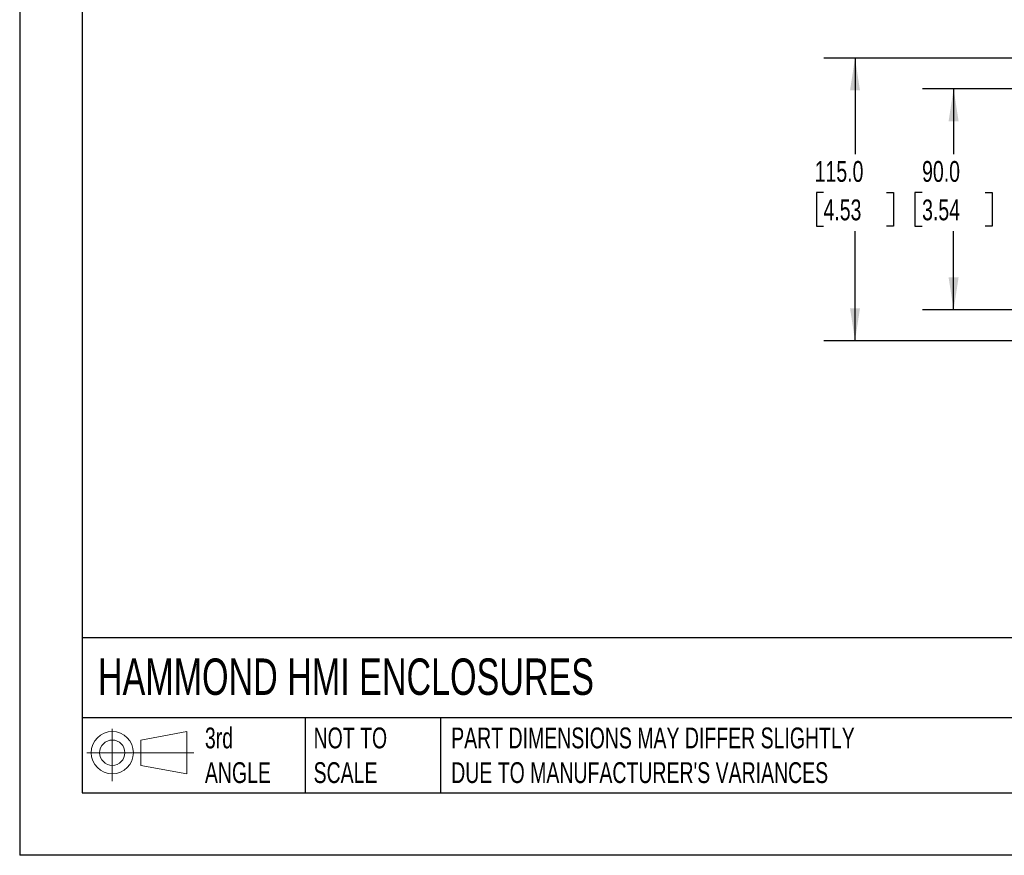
# Model space of a CAD drawing. Header units: millimetres. Extents: x 0 to 1118, y 0 to 864.
# Tile 1 of 25: x 0 to 401, y 0 to 340. Entities that reach past the tile are written whole.
import ezdxf

# ---------------------------------------------------------------- set-up
doc = ezdxf.new("R2010")
doc.units = ezdxf.units.MM
doc.header["$LTSCALE"] = 4
doc.layers.add('DIMENSIONS', color=140, linetype='Continuous', lineweight=25)
doc.layers.add('TEXT', color=140, linetype='Continuous', lineweight=25)
doc.styles.add('SLDTEXTSTYLE0', font='TXT', dxfattribs={"width": 0.7})
doc.dimstyles.new('SLDDIMSTYLE3', dxfattribs={"dimtxt": 8.632031, "dimasz": 13.208, "dimexe": 0, "dimexo": 0.0625, "dimgap": 2.158008, "dimtad": 0, "dimtih": 1, "dimtoh": 1, "dimdec": 1, "dimrnd": 1e-09, "dimzin": 4, "dimdsep": 46, "dimtxsty": 'SLDTEXTSTYLE0', "dimsah": 1, "dimcen": 0.09, "dimadec": 0, "dimazin": 1, "dimtfac": 1, "dimtdec": 1, "dimtofl": 0, "dimtmove": 0, "dimatfit": 3, "dimfxl": 0, "dimfrac": 2, "dimtolj": 1, "dimtzin": 12, "dimarcsym": 0})

# ---------------------------------------------------------------- blocks, each defined once
blk = doc.blocks.new('Block11')
at = {"color": 7, "linetype": 'Continuous', "lineweight": 18}
for p, q in [((10.35, 21.24), (10.35, 0)), ((21.92, 16.67), (40.7, 20.13)), ((40.7, 20.13), (40.7, 2.93)), ((21.92, 6.38), (21.92, 16.67)), ((0, 11.53), (43.49, 11.53)), ((21.92, 6.38), (40.7, 2.93))]:
    blk.add_line(p, q, dxfattribs=at)
for radius in [8.6, 5.14]:
    blk.add_circle((10.35, 11.53), radius, dxfattribs=at)
blk = doc.blocks.new('Block12')
at = {"color": 7, "linetype": 'Continuous'}
blk.add_blockref('Block11', (0, 0), dxfattribs=at)
blk = doc.blocks.new('_D_9')
at = {"layer": 'DIMENSIONS'}
for p, q in [((409.88, 311.87), (367.44, 311.87)), ((380.14, 311.87), (380.14, 285.28)), ((367.31, 269.63), (364.42, 269.63)), ((364.42, 269.63), (364.42, 255.91)), ((392.97, 269.63), (395.86, 269.63)), ((395.86, 269.63), (395.86, 255.91)), ((364.42, 255.91), (367.31, 255.91)), ((380.14, 221.87), (380.14, 253.97)), ((395.86, 255.91), (392.97, 255.91)), ((409.88, 221.87), (367.44, 221.87))]:
    blk.add_line(p, q, dxfattribs=at)
for points in [[(380.14, 311.87), (378.11, 298.67), (382.17, 298.67)], [(380.14, 221.87), (382.17, 235.08), (378.11, 235.08)]]:
    blk.add_solid(points, dxfattribs=at)
at = {"layer": 'DIMENSIONS', "char_height": 8.467, "attachment_point": 1, "style": 'SLDTEXTSTYLE0'}
for s, insert in [('90.0', (367.31, 282.47)), ('3.54', (367.31, 266.82))]:
    blk.add_mtext(s, dxfattribs=dict(at, insert=insert))
blk = doc.blocks.new('_D_10')
at = {"layer": 'DIMENSIONS'}
for p, q in [((417.92, 324.37), (327.31, 324.37)), ((340.01, 324.37), (340.01, 285.28)), ((327.18, 269.63), (324.28, 269.63)), ((324.28, 269.63), (324.28, 255.91)), ((352.83, 269.63), (355.73, 269.63)), ((355.73, 269.63), (355.73, 255.91)), ((324.28, 255.91), (327.18, 255.91)), ((340.01, 209.37), (340.01, 253.97)), ((355.73, 255.91), (352.83, 255.91)), ((417.92, 209.37), (327.31, 209.37))]:
    blk.add_line(p, q, dxfattribs=at)
for points in [[(340.01, 324.37), (337.98, 311.17), (342.04, 311.17)], [(340.01, 209.37), (342.04, 222.58), (337.98, 222.58)]]:
    blk.add_solid(points, dxfattribs=at)
at = {"layer": 'DIMENSIONS', "char_height": 8.467, "attachment_point": 1, "style": 'SLDTEXTSTYLE0'}
for s, insert in [('115.0', (323.59, 282.47)), ('4.53', (327.18, 266.82))]:
    blk.add_mtext(s, dxfattribs=dict(at, insert=insert))

msp = doc.modelspace()

# ---------------------------------------------------------------- linework, layer by layer
at = {"color": 7, "linetype": 'Continuous'}
for p in [(0.01, 863.61), (1117.61, 0.01)]:
    msp.add_line(p, (0.01, 0.01), dxfattribs=at)
at = {"layer": 'TEXT'}
for p, q in [((25.4, 838.2), (25.4, 25.4)), ((1092.2, 88.5), (25.4, 88.5)), ((1092.2, 55.88), (25.4, 55.88)), ((116.18, 55.88), (116.18, 25.4)), ((171.35, 55.88), (171.35, 25.4)), ((25.4, 25.4), (1092.2, 25.4))]:
    msp.add_line(p, q, dxfattribs=at)

# ---------------------------------------------------------------- block references
msp.add_blockref('Block12', (27.35, 30.22), dxfattribs=at)

# ---------------------------------------------------------------- texts
at = {"layer": 'TEXT', "attachment_point": 1, "style": 'SLDTEXTSTYLE0'}
for s, insert, char_height in [('HAMMOND HMI ENCLOSURES', (31.86, 80.09), 14.8167), ('3rd^JANGLE', (75.4, 51.99), 8.467), ('NOT TO^JSCALE', (119.63, 51.99), 8.4667), ("PART DIMENSIONS MAY DIFFER SLIGHTLY ^JDUE TO MANUFACTURER'S VARIANCES", (175.65, 51.99), 8.4667)]:
    msp.add_mtext(s, dxfattribs=dict(at, insert=insert, char_height=char_height))

# ---------------------------------------------------------------- dimensions: what is measured, and where the dimension line sits
at = {"layer": 'DIMENSIONS'}
for base, p1, p2, picture, middle in [((340.01, 209.37), (423, 324.37), (423, 209.37), '_D_10', (340.01, 269.63)), ((380.14, 311.87), (414.96, 221.87), (414.96, 311.87), '_D_9', (380.14, 269.63))]:
    dim = msp.add_linear_dim(base=base, p1=p1, p2=p2, angle=90, dimstyle='SLDDIMSTYLE3', dxfattribs=at)
    dim.commit()
    dim.dimension.update_dxf_attribs({"geometry": picture, "text_midpoint": middle, "dimtype": 160})

doc.saveas('drawing.dxf')
